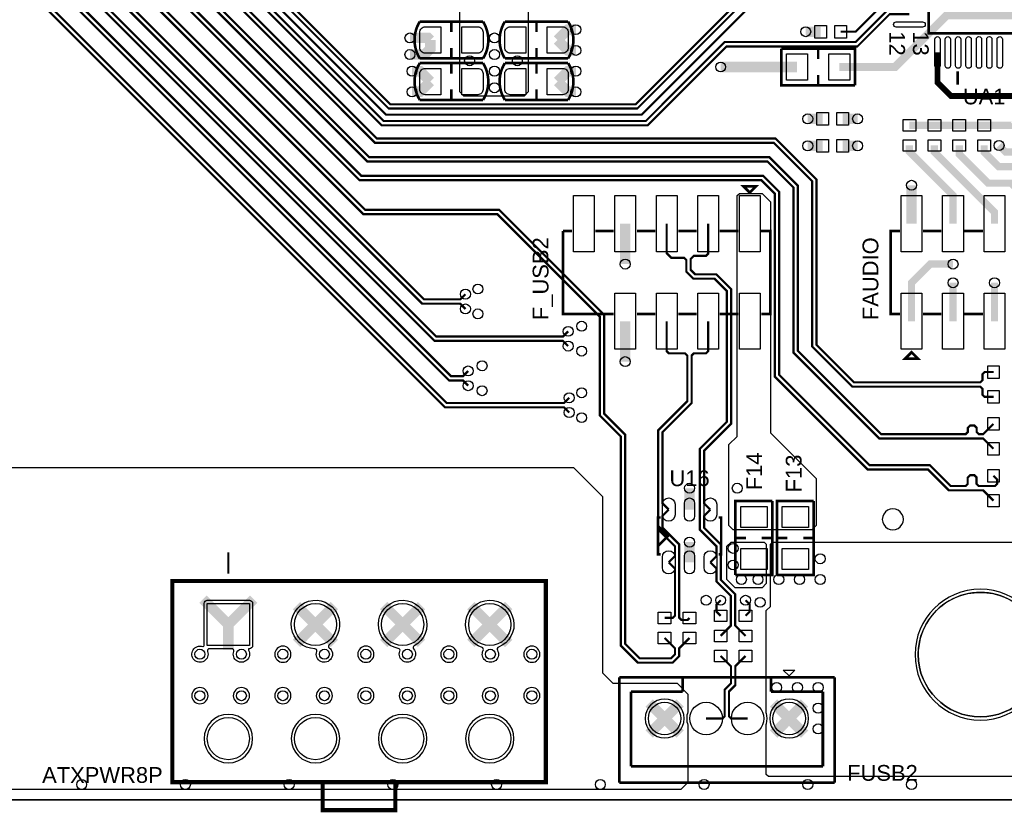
# Model space of a CAD drawing. Extents: x -50 to 239, y -105 to 7.
# Tile 6 of 17: x 159 to 207, y -105 to -67. Entities that reach past the tile are written whole.
import ezdxf
from ezdxf.enums import TextEntityAlignment as Align

# ---------------------------------------------------------------- set-up
doc = ezdxf.new("R2010")
doc.units = 0
for name, color, linetype in [('BG_OUTLINE', 6, 'CONTINUOUS'), ('BG_SILKSCREEN_TOP', 7, 'CONTINUOUS'), ('ET_TOP', 92, 'CONTINUOUS'), ('PG_SILKSCREEN_TOP', 7, 'CONTINUOUS'), ('PIN_TOP', 92, 'CONTINUOUS'), ('RD_SILKSCREEN_TOP', 6, 'CONTINUOUS'), ('VC_TOP', 254, 'CONTINUOUS')]:
    doc.layers.add(name, color=color, linetype=linetype)

msp = doc.modelspace()

# ---------------------------------------------------------------- linework, layer by layer
at = {"layer": 'BG_OUTLINE'}
for points in [[(-49.5, -104.8251), (222.5839, -104.8251, -0.709377), (232.5, -99.353), (232.5, 5.6749), (-49.5, 5.6749)], [(-49.5, 5.6749), (-49.5, -104.8251), (222.5839, -104.8251, -0.709377), (232.5, -99.353), (232.5, 5.6749)], [(232.5, 5.6749), (-49.5, 5.6749), (-49.5, -104.8251), (222.5839, -104.8251, -0.709377), (232.5, -99.353)]]:
    msp.add_lwpolyline(points, format="xyb", close=True, dxfattribs=at)
msp.add_lwpolyline([(222.5839, -104.8251), (-49.5, -104.8251)], dxfattribs=at)
at = {"layer": 'BG_SILKSCREEN_TOP'}
msp.add_lwpolyline([(208.5, -97.8251, 1.000005), (202.5, -97.8252, 0.999995), (208.5, -97.8251)], format="xyb", dxfattribs=at)
at = {"layer": 'ET_TOP'}
for points, const_width in [([(180.4501, 3.2499), (181.2941, 4.0939), (182.98, 4.0939), (183.48, 3.5939), (183.48, 2.9939), (184.18, 2.2939), (186.8457, 2.2939), (188.08, 1.0596), (188.08, -12.5232), (168.78, -31.8232), (168.78, -39.689), (169.68, -40.589), (169.68, -64.208), (176.9781, -71.5061), (188.9629, -71.5061), (194.3629, -66.1061), (199.48, -66.1061), (201.129, -64.4571), (202.08, -64.4571)], 0.1), ([(197.797, -66.6061), (194.3701, -66.6061), (189.1701, -71.8061), (176.8538, -71.8061), (169.48, -64.4323), (169.48, -40.6719), (168.58, -39.7719), (168.58, -31.6989), (187.88, -12.3989), (187.88, 0.8939), (186.78, 1.9939), (183.98, 1.9939), (182.724, 3.2499), (182.4501, 3.2499)], 0.1), ([(184.4501, 3.2499), (185.2061, 2.4939), (186.9286, 2.4939), (188.28, 1.1425), (188.28, -12.6061), (168.98, -31.9061), (168.98, -39.6061), (169.88, -40.5061), (169.88, -64.1251), (177.061, -71.3061), (188.88, -71.3061), (194.28, -65.9061), (199.38, -65.9061), (201.329, -63.9571), (202.08, -63.9571)], 0.1), ([(202.08, -66.9591), (201.127, -66.9591), (199.5679, -68.5182), (193.2622, -68.5182), (189.4622, -72.3182), (176.6416, -72.3182), (169.0679, -64.7445), (169.0679, -40.8427), (168.1679, -39.9427), (168.1679, -33.294), (165.48, -30.6061), (165.48, -28.7061), (166.18, -28.0061), (171.68, -28.0061), (181.28, -18.4061), (181.28, -2.806), (180.28, -1.806), (180.28, -0.7062), (181.4501, 0.4639), (181.4501, 1.2499)], 0.1), ([(183.4501, 1.2499), (182.736, 1.2499), (180.58, -0.9061), (180.58, -1.6061), (181.58, -2.6061), (181.58, -18.3989), (168.38, -31.5989), (168.38, -39.8548), (169.28, -40.7548), (169.28, -64.6566), (176.7295, -72.1061), (189.3743, -72.1061), (193.1743, -68.3061), (199.48, -68.3061), (201.327, -66.4591), (202.08, -66.4591)], 0.1), ([(185.68, -86.1579), (185.4283, -85.9062), (179.6859, -85.9062), (158.48, -64.7003), (158.48, -15.2003), (147.38, -4.1003), (147.38, -2.5663), (147.4408, -2.5054), (147.4409, -2.5054), (147.6746, -2.2717), (147.8081, -2.2049), (147.8081, -2.2047), (147.8088, -2.2043), (147.8562, -2.0623), (147.4499, -1.2502)], 0.106), ([(180.8102, -84.1543), (180.5584, -84.4061), (179.98, -84.4061), (159.58, -64.0061), (159.58, -14.3199), (155.58, -10.3199), (155.58, -2.7061), (154.8552, -1.9813), (154.1937, -1.9813), (154.1323, -2.0427), (153.9985, -2.1096), (153.6189, -1.9837), (153.3708, -1.4877), (153.4499, -1.2502)], 0.106), ([(157.4499, -1.2502), (156.6284, -1.5238), (156.51, -1.7527), (156.5524, -1.8966), (157.0917, -2.2047), (157.0917, -2.2049), (157.2253, -2.2717), (157.58, -2.6265), (157.58, -11.0061), (160.48, -13.9061), (160.48, -63.7061), (179.272, -82.4981), (185.3792, -82.4981), (185.631, -82.2463)], 0.106), ([(180.68, -81.1658), (180.4283, -80.9141), (178.5938, -80.9141), (161.172, -63.4923), (161.172, -13.6981), (159.38, -11.9061), (159.38, -2.5661), (159.6744, -2.2717), (159.8087, -2.2046), (159.8562, -2.0623), (159.4499, -1.2502)], 0.106), ([(185.68, -85.4464), (185.4282, -85.6982), (179.7721, -85.6982), (158.688, -64.6141), (158.688, -15.1141), (147.588, -4.0141), (147.588, -2.6525), (147.7978, -2.4427), (148.2409, -2.2212), (148.3832, -2.2685), (148.6195, -2.7409), (148.4499, -3.2502)], 0.106), ([(180.8102, -84.8658), (180.5585, -84.6141), (179.8938, -84.6141), (159.372, -64.0923), (159.372, -14.4061), (155.372, -10.4061), (155.372, -2.7923), (154.769, -2.1893), (154.2799, -2.1893), (154.2556, -2.2137), (154.0912, -2.2959), (154.0437, -2.4382), (154.4499, -3.2502)], 0.106), ([(156.4499, -3.2502), (156.6894, -2.7715), (156.856, -2.4383), (156.9983, -2.3909), (156.9986, -2.391), (157.102, -2.4427), (157.372, -2.7127), (157.372, -11.0923), (160.272, -13.9923), (160.272, -63.7923), (179.1858, -82.7061), (185.3793, -82.7061), (185.631, -82.9578)], 0.106), ([(180.68, -80.4543), (180.4282, -80.7061), (178.68, -80.7061), (161.38, -63.4061), (161.38, -13.6119), (159.588, -11.8199), (159.588, -2.6523), (159.7976, -2.4428), (159.9016, -2.3909), (159.9018, -2.3907), (160.1542, -2.2644), (160.3999, -2.3459), (160.6107, -2.7674), (160.4499, -3.2502)], 0.106), ([(164.98, -34.1061), (165.48, -34.1061), (165.776, -33.8101), (166.0522, -33.8101), (166.28, -33.5823), (166.28, -32.3061), (165.472, -31.4981), (163.5938, -31.4981), (162.072, -33.0199), (162.072, -41.4403), (163.3602, -42.7285), (163.3602, -62.7453), (175.5789, -74.964), (194.9437, -74.964), (195.592, -75.6123), (195.592, -84.4323), (200.0638, -88.9041), (202.9738, -88.9041), (203.9798, -89.9101), (205.635, -89.9101), (206.131, -90.4061)], 0.106), ([(164.98, -35.7061), (165.802, -35.7061), (166.098, -36.0021), (166.3342, -36.0021), (166.68, -36.3479), (166.68, -40.0061), (165.66, -41.0261), (165.66, -62.2051), (176.4109, -72.956), (195.6299, -72.956), (197.5971, -74.9232), (197.5971, -82.889), (199.4102, -84.7021), (205.4925, -84.7021), (205.5985, -84.5961), (205.5985, -84.3121), (205.7045, -84.2061), (206.131, -84.2061)], 0.106), ([(164.98, -36.5061), (165.802, -36.5061), (166.098, -36.2101), (166.248, -36.2101), (166.472, -36.4341), (166.472, -39.9199), (165.452, -40.9399), (165.452, -62.2913), (176.3247, -73.164), (195.5437, -73.164), (197.3891, -75.0094), (197.3891, -82.9752), (199.324, -84.9101), (205.4925, -84.9101), (205.5985, -85.0161), (205.5985, -85.3001), (205.7045, -85.4061), (206.131, -85.4061)], 0.106), ([(164.98, -38.1061), (164.38, -38.1061), (164.084, -38.4021), (163.384, -38.4021), (162.972, -38.8141), (162.972, -40.8523), (164.459, -42.3393), (164.459, -62.5712), (175.9518, -74.064), (195.2437, -74.064), (196.492, -75.3123), (196.492, -83.2723), (200.6298, -87.4101), (205.635, -87.4101), (206.131, -87.9061)], 0.106), ([(164.98, -38.9061), (164.38, -38.9061), (164.084, -38.6101), (163.4702, -38.6101), (163.18, -38.9003), (163.18, -40.7661), (164.667, -42.2531), (164.667, -62.485), (176.038, -73.856), (195.3299, -73.856), (196.7, -75.2261), (196.7, -83.1861), (200.716, -87.2021), (204.7881, -87.2021), (204.8941, -87.0961), (204.8941, -86.8921), (205.0001, -86.7861), (205.2121, -86.7861), (205.3181, -86.8921), (205.3181, -87.0961), (205.4241, -87.2021), (205.635, -87.2021), (206.131, -86.7061)], 0.106), ([(191.48, -97.0231), (190.984, -97.5191), (190.984, -97.8978), (190.6677, -98.2141), (188.9908, -98.2141), (188.169, -97.3923), (188.169, -87.3113), (187.156, -86.2983), (187.156, -81.5373), (182.2148, -76.5961), (175.7528, -76.5961), (161.989, -62.8323), (161.989, -44.2381), (162.273, -43.9541), (162.5441, -43.9541), (162.8223, -43.6759)], 0.106), ([(190.28, -97.0231), (190.776, -97.5191), (190.776, -97.8116), (190.5815, -98.0061), (189.077, -98.0061), (188.377, -97.3061), (188.377, -87.2251), (187.364, -86.2121), (187.364, -81.4511), (182.301, -76.3881), (175.839, -76.3881), (162.197, -62.7461), (162.197, -44.3243), (162.3592, -44.1621), (162.597, -44.1621), (162.8223, -44.3874)], 0.106), ([(163.5682, -62.6591), (175.6651, -74.756), (195.0299, -74.756), (195.8, -75.5261), (195.8, -84.3461), (200.15, -88.6961), (203.06, -88.6961), (204.066, -89.7021), (204.7825, -89.7021), (204.8885, -89.5961), (204.8885, -89.2921), (205.0045, -89.1761), (205.2065, -89.1761), (205.3125, -89.2821), (205.3125, -89.5961), (205.4185, -89.7021), (206.205, -89.7021), (206.311, -89.5961), (206.311, -89.3861), (206.131, -89.2061)], 0.106), ([(198.763, -67.8061), (199.48, -67.8061), (201.328, -65.9581), (202.08, -65.9581)], 0.1), ([(178.003, -68.1061), (178.887, -68.1061), (178.987, -68.2061)], 0.5), ([(186.003, -67.7061), (185.619, -67.7061), (185.119, -68.2061)], 0.5), ([(197.797, -67.8061), (197.08, -67.8061)], 0.5), ([(178.003, -68.9061), (178.703, -68.9061), (178.987, -68.6221), (178.987, -68.2061)], 0.5), ([(186.003, -68.7061), (185.619, -68.7061), (185.119, -68.2061)], 0.5), ([(208.063, -72.3061), (208.063, -71.7891), (207.18, -70.9061), (204.08, -70.9061), (203.429, -70.2551), (203.429, -68.8061)], 0.28), ([(196.664, -69.5061), (192.98, -69.5061)], 0.5), ([(178.103, -69.7061), (178.487, -69.7061), (178.987, -70.2061)], 0.5), ([(186.003, -69.7061), (185.619, -69.7061), (185.119, -70.2061)], 0.5), ([(178.103, -70.7061), (178.487, -70.7061), (178.987, -70.2061)], 0.5), ([(186.003, -70.7061), (185.619, -70.7061), (185.119, -70.2061)], 0.5), ([(197.897, -72.0061), (197.18, -72.0061)], 0.5), ([(198.863, -72.0061), (199.58, -72.0061)], 0.5), ([(207.097, -72.3061), (207.08, -72.3231), (205.68, -72.3231)], 0.35), ([(202.08, -72.3231), (203.28, -72.3231)], 0.35), ([(203.28, -72.3231), (204.48, -72.3231)], 0.35), ([(204.48, -72.3231), (205.68, -72.3231)], 0.35), ([(197.897, -73.3061), (197.18, -73.3061)], 0.5), ([(198.863, -73.3061), (199.58, -73.3061)], 0.5), ([(202.08, -73.2891), (202.08, -73.5891), (204.18, -75.6891), (204.18, -77.0561)], 0.35), ([(206.18, -77.0561), (206.18, -76.5061), (203.28, -73.6061), (203.28, -73.2891)], 0.35), ([(204.48, -73.2891), (204.48, -73.7061), (205.88, -75.1061), (206.98, -75.1061), (208.18, -76.3061), (208.18, -81.7561)], 0.35), ([(210.18, -77.0561), (207.43, -74.3061), (206.38, -74.3061), (205.68, -73.6061), (205.68, -73.2891)], 0.35), ([(207.097, -73.6061), (206.714, -73.6061), (206.397, -73.2891)], 0.35), ([(202.18, -77.0561), (202.18, -75.2061)], 0.5), ([(188.38, -77.0561), (188.38, -79.0061)], 0.5), ([(192.483, -93.3761), (192.78, -93.0791), (192.78, -92.6061), (191.98, -91.8061), (191.98, -87.9061), (193.28, -86.6061), (193.28, -80.3061), (192.68, -79.7061), (191.6662, -79.7061), (191.326, -79.3659), (191.326, -78.8121), (191.22, -78.7061), (190.6078, -78.7061), (190.38, -78.4783), (190.38, -77.0561)], 0.106), ([(192.38, -77.0561), (192.38, -78.5001), (192.274, -78.6061), (191.686, -78.6061), (191.534, -78.7581), (191.534, -79.2797), (191.7524, -79.4981), (192.7662, -79.4981), (193.488, -80.2199), (193.488, -86.6923), (192.188, -87.9923), (192.188, -90.5411), (192.483, -90.8361)], 0.106), ([(204.18, -79.0061), (203.08, -79.0061), (202.18, -79.9061), (202.18, -81.7561)], 0.35), ([(204.18, -81.7561), (204.18, -79.9061)], 0.35), ([(206.18, -81.7561), (206.18, -79.9061)], 0.35), ([(188.38, -81.7561), (188.38, -83.7061)], 0.5), ([(190.38, -81.7561), (190.38, -83.2061), (190.48, -83.3061), (191.266, -83.3061), (191.372, -83.4121), (191.372, -85.6141), (189.972, -87.0141), (189.972, -91.7981), (190.776, -92.6021), (190.776, -93.0771), (190.477, -93.3761)], 0.106), ([(192.38, -81.7561), (192.38, -83.2001), (192.274, -83.3061), (191.686, -83.3061), (191.58, -83.4121), (191.58, -85.7003), (190.18, -87.1003), (190.18, -90.5391), (190.477, -90.8361)], 0.106), ([(191.48, -90.8361), (191.48, -89.8061)], 0.5), ([(190.477, -90.8361), (190.18, -91.1331), (190.18, -91.7119), (190.984, -92.5159), (190.984, -96.0501), (191.09, -96.1561), (191.381, -96.1561), (191.48, -96.0571)], 0.106), ([(194.18, -96.9231), (193.68, -96.4231), (193.68, -94.9119), (192.988, -94.2199), (192.988, -92.5199), (192.188, -91.7199), (192.188, -91.1311), (192.483, -90.8361)], 0.106), ([(191.48, -93.3761), (191.48, -92.4061)], 0.5), ([(190.28, -96.0571), (190.6699, -96.0571), (190.776, -95.951), (190.776, -93.6751), (190.477, -93.3761)], 0.106), ([(192.483, -93.3761), (192.78, -93.6731), (192.78, -94.3061), (193.472, -94.9981), (193.472, -96.4311), (192.98, -96.9231)], 0.106), ([(168.0318, -95.1569), (169.25, -96.3751)], 0.5), ([(169.25, -96.3751), (170.4682, -95.1569)], 0.5), ([(172.5386, -95.4637), (173.45, -96.3751)], 0.5), ([(173.45, -96.3751), (174.3614, -95.4637)], 0.5), ([(176.7386, -95.4637), (177.65, -96.3751)], 0.5), ([(177.65, -96.3751), (178.5614, -95.4637)], 0.5), ([(180.9386, -95.4637), (181.85, -96.3751)], 0.5), ([(181.85, -96.3751), (182.7614, -95.4637)], 0.5), ([(192.98, -95.9571), (192.78, -95.7571), (192.78, -95.4061), (192.98, -95.2061)], 0.106), ([(194.18, -95.9571), (194.38, -95.7571), (194.38, -95.4061), (194.18, -95.2061)], 0.106), ([(169.25, -97.5933), (169.25, -96.3751)], 0.5), ([(172.5386, -97.2865), (173.45, -96.3751)], 0.5), ([(173.45, -96.3751), (174.3614, -97.2865)], 0.5), ([(176.7386, -97.2865), (177.65, -96.3751)], 0.5), ([(177.65, -96.3751), (178.5614, -97.2865)], 0.5), ([(180.9386, -97.2865), (181.85, -96.3751)], 0.5), ([(181.85, -96.3751), (182.7614, -97.2865)], 0.5), ([(192.98, -97.8891), (193.476, -98.3851), (193.476, -99.216), (193.176, -99.516), (193.176, -100.8001), (193.07, -100.9061), (192.28, -100.9061)], 0.106), ([(194.18, -97.8891), (193.684, -98.3851), (193.684, -99.3022), (193.384, -99.6022), (193.384, -100.8001), (193.49, -100.9061), (194.28, -100.9061)], 0.106), ([(189.5319, -100.158), (190.28, -100.9061)], 0.5), ([(190.28, -100.9061), (191.0281, -100.158)], 0.5), ([(195.5319, -100.158), (196.28, -100.9061)], 0.5), ([(196.28, -100.9061), (197.0281, -100.158)], 0.5), ([(189.5319, -101.6542), (190.28, -100.9061)], 0.5), ([(190.28, -100.9061), (191.0281, -101.6542)], 0.5), ([(195.5319, -101.6542), (196.28, -100.9061)], 0.5), ([(196.28, -100.9061), (197.0281, -101.6542)], 0.5)]:
    msp.add_lwpolyline(points, dxfattribs=dict(at, const_width=const_width))
for points in [[(181.903, -66.2061), (183.303, -66.2061), (183.703, -66.6061), (183.703, -70.7061), (183.503, -70.9061), (180.603, -70.9061), (180.403, -70.7061), (180.403, -64.3061), (180.503, -64.2061), (180.803, -64.2061), (181.003, -64.4061), (181.403, -64.4061), (181.603, -64.6061), (181.603, -65.9061)], [(193.58, -91.8061), (193.38, -91.6061), (193.38, -87.7061), (193.78, -87.3061), (193.78, -75.7061), (193.88, -75.6061), (194.98, -75.6061), (195.38, -76.0061), (195.38, -87.1361), (197.58, -89.3361), (197.58, -91.6061), (197.38, -91.8061)], [(193.68, -94.6061), (193.28, -94.2061), (193.28, -92.6061), (193.48, -92.4061), (195.08, -92.4061), (195.18, -92.5061), (195.18, -94.4061), (194.98, -94.6061)]]:
    msp.add_lwpolyline(points, close=True, dxfattribs=at)
for points, format in [([(198.696, -69.5061, 0.4, 0.4, 0), (201.38, -69.5061, 0.4, 0.4, 0), (203.88, -67.0061, 0.4, 0.4, 0), (207.48, -67.0061, 0.4, 0.4, 0), (208.78, -65.7061, 0.25, 0.25, 0), (209.028, -65.4581, 0.25, 0.25, 0), (210.28, -65.4581, 0.25, 0.25, 0)], "xyseb"), ([(48.98, -82.1061), (122.98, -82.1061), (129.68, -88.8061), (185.88, -88.8061), (187.28, -90.2061), (187.28, -98.7061), (187.78, -99.2061), (190.88, -99.2061), (191.4, -99.7261), (191.4, -100.5837, 0.177416), (191.4, -101.2285), (191.4, -103.9861), (191.0611, -104.325), (-48.32, -104.325)], "xyb"), ([(207.0864, -103.7061), (202.2736, -103.7061), (202.268, -103.7048, 0.11419), (202.092, -103.7048), (202.0864, -103.7061), (197.2736, -103.7061), (197.268, -103.7048, 0.11419), (197.092, -103.7048), (197.0864, -103.7061), (195.28, -103.7061), (195.18, -103.6061), (195.18, -101.1748), (195.1819, -101.1612), (195.1828, -101.1579), (195.1828, -101.1578, 0.13772), (195.1819, -100.6511), (195.18, -100.6444), (195.18, -95.7061), (195.38, -95.5061), (195.38, -92.5061), (195.48, -92.4061), (207.78, -92.4061)], "xyb")]:
    msp.add_lwpolyline(points, format=format, dxfattribs=at)
for points in [[(208.6522, -97.8251, 1), (202.3478, -97.8251, 1)], [(168.2481, -97.6765, -4.471006), (168.0146, -97.4398, 0.523843), (168.0818, -97.3925), (168.0818, -95.3591, -0.414214), (168.234, -95.2069), (170.266, -95.2069, -0.414214), (170.4182, -95.3591), (170.4182, -97.3911, -0.414214), (170.266, -97.5433), (170.2153, -97.5433), (170.2153, -97.6062), (170.2216, -97.6175, -1.544192), (169.5119, -97.6765, 0.517274), (169.4176, -97.5433), (168.3424, -97.5433, 0.517274)], [(173.5121, -97.6762, 0.509632), (173.4203, -97.5429, -6.249442), (174.1185, -97.3331, 0.50966), (174.1154, -97.4949, -1.969936)], [(178.2069, -97.402, 0.475327), (178.1782, -97.5544, -1.768867), (177.518, -97.6605, 0.475343), (177.4429, -97.5248, -5.8683)], [(182.2678, -97.466, 0.462269), (182.2172, -97.6097, -1.698267), (181.5349, -97.624, 0.462107), (181.4783, -97.4826, -5.743224)], [(172.2702, -97.8061, 1), (171.4898, -97.8061, 1)], [(176.2702, -97.8061, 1), (175.4898, -97.8061, 1)], [(180.2702, -97.8061, 1), (179.4898, -97.8061, 1)], [(184.2702, -97.8061, 1), (183.4898, -97.8061, 1)], [(168.2702, -99.8061, 1), (167.4898, -99.8061, 1)], [(170.2702, -99.8061, 1), (169.4898, -99.8061, 1)], [(172.2702, -99.8061, 1), (171.4898, -99.8061, 1)], [(174.2702, -99.8061, 1), (173.4898, -99.8061, 1)], [(176.2702, -99.8061, 1), (175.4898, -99.8061, 1)], [(178.2702, -99.8061, 1), (177.4898, -99.8061, 1)], [(180.2702, -99.8061, 1), (179.4898, -99.8061, 1)], [(182.2702, -99.8061, 1), (181.4898, -99.8061, 1)], [(184.2702, -99.8061, 1), (183.4898, -99.8061, 1)], [(191.2172, -100.9061, 1), (189.3428, -100.9061, 1)], [(197.2172, -100.9061, 1), (195.3428, -100.9061, 1)], [(170.4182, -101.8751, 1), (168.0818, -101.8751, 1)], [(174.6182, -101.8751, 1), (172.2818, -101.8751, 1)], [(178.8182, -101.8751, 1), (176.4818, -101.8751, 1)], [(183.0182, -101.8751, 1), (180.6818, -101.8751, 1)]]:
    msp.add_lwpolyline(points, format="xyb", close=True, dxfattribs=at)
at = {"layer": 'PG_SILKSCREEN_TOP'}
for points, const_width in [([(203.513, -61.5311), (209.355, -61.5311), (209.355, -67.8811), (203.005, -67.8811), (203.005, -62.0391), (203.513, -61.5311)], 0.127), ([(180.003, -67.8251), (180.003, -67.3171)], 0.127), ([(185.627, -67.3171), (182.579, -67.3171)], 0.127), ([(184.103, -67.3171), (184.103, -67.8251)], 0.127), ([(180.003, -69.0951), (180.003, -68.5871)], 0.127), ([(184.103, -68.5871), (184.103, -69.0951)], 0.127), ([(195.902, -68.6171), (195.902, -70.3951), (199.458, -70.3951)], 0.127), ([(199.458, -70.3951), (199.458, -68.6171), (195.902, -68.6171)], 0.127), ([(197.68, -68.6171), (197.68, -69.1251)], 0.127), ([(178.479, -69.0951), (181.527, -69.0951)], 0.127), ([(180.003, -69.8251), (180.003, -69.3171)], 0.127), ([(185.627, -69.3171), (182.579, -69.3171)], 0.127), ([(184.103, -69.3171), (184.103, -69.8251)], 0.127), ([(204.402, -69.7221), (204.402, -70.3581)], 0.127), ([(197.68, -69.8871), (197.68, -70.3951)], 0.127), ([(180.003, -71.0951), (180.003, -70.5871)], 0.127), ([(184.103, -70.5871), (184.103, -71.0951)], 0.127), ([(178.479, -71.0951), (181.527, -71.0951)], 0.127), ([(194.38, -75.5561), (194.08, -75.2561), (194.68, -75.2561), (194.38, -75.5561)], 0.127), ([(185.38, -77.4061), (185.38, -81.4061), (187.83, -81.4061)], 0.127), ([(185.82, -77.4061), (185.38, -77.4061)], 0.127), ([(187.82, -77.4061), (186.94, -77.4061)], 0.127), ([(189.83, -77.4061), (188.94, -77.4061)], 0.127), ([(191.83, -77.4061), (190.94, -77.4061)], 0.127), ([(193.83, -77.4061), (192.94, -77.4061)], 0.127), ([(194.94, -81.4061), (195.38, -81.4061), (195.38, -77.4061), (194.93, -77.4061)], 0.127), ([(201.63, -77.4061), (201.18, -77.4061), (201.18, -81.4061), (201.62, -81.4061)], 0.127), ([(203.62, -77.4061), (202.73, -77.4061)], 0.127), ([(205.62, -77.4061), (204.73, -77.4061)], 0.127), ([(188.94, -81.4061), (189.83, -81.4061)], 0.127), ([(190.94, -81.4061), (191.82, -81.4061)], 0.127), ([(192.94, -81.4061), (193.83, -81.4061)], 0.127), ([(202.73, -81.4061), (203.62, -81.4061)], 0.127), ([(204.72, -81.4061), (205.62, -81.4061)], 0.127), ([(202.18, -83.2561), (202.48, -83.5561), (201.88, -83.5561), (202.18, -83.2561)], 0.127), ([(193.691, -93.9841), (195.469, -93.9841), (195.469, -90.4281)], 0.127), ([(195.469, -90.4281), (193.691, -90.4281), (193.691, -93.9841)], 0.127), ([(195.691, -93.9841), (197.469, -93.9841), (197.469, -90.4281)], 0.127), ([(197.469, -90.4281), (195.691, -90.4281), (195.691, -93.9841)], 0.127), ([(190.083, -92.9951), (189.956, -92.9951), (189.956, -91.2171), (190.083, -91.2171)], 0.127), ([(189.956, -92.5891), (190.439, -92.1061), (189.956, -91.6231)], 0.127), ([(192.877, -92.9951), (193.004, -92.9951), (193.004, -91.2171), (192.877, -91.2171)], 0.127), ([(193.691, -92.2061), (194.199, -92.2061)], 0.127), ([(194.961, -92.2061), (195.469, -92.2061)], 0.127), ([(195.691, -92.2061), (196.199, -92.2061)], 0.127), ([(196.961, -92.2061), (197.469, -92.2061)], 0.127), ([(171.35, -103.9751), (184.55, -103.9751), (184.55, -94.2751), (166.55, -94.2751), (166.55, -103.9751), (171.35, -103.9751)], 0.2), ([(188.09, -103.9961), (188.09, -98.9161)], 0.13), ([(188.09, -98.9161), (198.47, -98.9161)], 0.13), ([(191.155, -99.6061), (191.155, -98.9161)], 0.13), ([(195.405, -98.9161), (195.405, -99.6061)], 0.13), ([(198.47, -98.9161), (198.47, -103.9961)], 0.13), ([(188.655, -103.2061), (188.655, -99.6061)], 0.13), ([(188.655, -99.6061), (191.155, -99.6061)], 0.13), ([(195.405, -99.6061), (197.905, -99.6061)], 0.13), ([(197.905, -99.6061), (197.905, -103.2061)], 0.13), ([(197.905, -103.2061), (188.655, -103.2061)], 0.13), ([(177.3, -103.9751), (177.3, -105.3251), (173.8, -105.3251), (173.8, -103.9751)], 0.2), ([(198.47, -103.9961), (188.09, -103.9961)], 0.13)]:
    msp.add_lwpolyline(points, dxfattribs=dict(at, const_width=const_width))
at = {"layer": 'PG_SILKSCREEN_TOP', "const_width": 0.127}
for points in [[(181.527, -67.3171), (178.479, -67.3171, 0.285714), (178.479, -69.0951)], [(181.527, -69.0951, 0.285714), (181.527, -67.3171)], [(182.579, -67.3171, 0.285714), (182.579, -69.0951)], [(182.579, -69.0951), (185.627, -69.0951, 0.285714), (185.627, -67.3171)], [(181.527, -69.3171), (178.479, -69.3171, 0.285714), (178.479, -71.0951)], [(181.527, -71.0951, 0.285714), (181.527, -69.3171)], [(182.579, -69.3171, 0.285714), (182.579, -71.0951)], [(182.579, -71.0951), (185.627, -71.0951, 0.285714), (185.627, -69.3171)]]:
    msp.add_lwpolyline(points, format="xyb", dxfattribs=at)
at = {"layer": 'PG_SILKSCREEN_TOP'}
msp.add_lwpolyline([(196.563, -98.5681), (196.28, -98.8511), (195.997, -98.5681)], close=True, dxfattribs=at)
at = {"layer": 'PIN_TOP'}
for points in [[(202.715, -67.5861), (201.445, -67.5861, -1), (201.445, -67.3321), (202.715, -67.3321, -1)], [(178.479, -67.8251, -0.414214), (178.733, -67.5711), (179.495, -67.5711), (179.495, -68.8411), (178.733, -68.8411, -0.414214), (178.479, -68.5871)], [(181.527, -68.5871, -0.414214), (181.273, -68.8411), (180.511, -68.8411), (180.511, -67.5711), (181.273, -67.5711, -0.414214), (181.527, -67.8251)], [(182.579, -67.8251, -0.414214), (182.833, -67.5711), (183.595, -67.5711), (183.595, -68.8411), (182.833, -68.8411, -0.414214), (182.579, -68.5871)], [(185.627, -68.5871, -0.414214), (185.373, -68.8411), (184.611, -68.8411), (184.611, -67.5711), (185.373, -67.5711, -0.414214), (185.627, -67.8251)], [(203.302, -69.4411), (203.302, -68.1711, -1), (203.556, -68.1711), (203.556, -69.4411, -1)], [(203.803, -69.4411), (203.803, -68.1711, -1), (204.057, -68.1711), (204.057, -69.4411, -1)], [(204.303, -69.4411), (204.303, -68.1711, -1), (204.557, -68.1711), (204.557, -69.4411, -1)], [(204.803, -69.4411), (204.803, -68.1711, -1), (205.057, -68.1711), (205.057, -69.4411, -1)], [(205.304, -69.4411), (205.304, -68.1711, -1), (205.558, -68.1711), (205.558, -69.4411, -1)], [(205.804, -69.4411), (205.804, -68.1711, -1), (206.058, -68.1711), (206.058, -69.4411, -1)], [(206.305, -69.4411), (206.305, -68.1711, -1), (206.559, -68.1711), (206.559, -69.4411, -1)], [(178.479, -69.8251, -0.414214), (178.733, -69.5711), (179.495, -69.5711), (179.495, -70.8411), (178.733, -70.8411, -0.414214), (178.479, -70.5871)], [(181.527, -70.5871, -0.414214), (181.273, -70.8411), (180.511, -70.8411), (180.511, -69.5711), (181.273, -69.5711, -0.414214), (181.527, -69.8251)], [(182.579, -69.8251, -0.414214), (182.833, -69.5711), (183.595, -69.5711), (183.595, -70.8411), (182.833, -70.8411, -0.414214), (182.579, -70.5871)], [(185.627, -70.5871, -0.414214), (185.373, -70.8411), (184.611, -70.8411), (184.611, -69.5711), (185.373, -69.5711, -0.414214), (185.627, -69.8251)], [(190.782, -90.5821), (190.782, -91.0901, -1), (190.172, -91.0901), (190.172, -90.5821, -1)], [(191.7215, -90.5186), (191.7215, -91.1536, -1), (191.2385, -91.1536), (191.2385, -90.5186, -1)], [(192.788, -90.5821), (192.788, -91.0901, -1), (192.178, -91.0901), (192.178, -90.5821, -1)], [(190.782, -93.1221), (190.782, -93.6301, -1), (190.172, -93.6301), (190.172, -93.1221, -1)], [(191.7215, -93.0586), (191.7215, -93.6936, -1), (191.2385, -93.6936), (191.2385, -93.0586, -1)], [(192.788, -93.1221), (192.788, -93.6301, -1), (192.178, -93.6301), (192.178, -93.1221, -1)]]:
    msp.add_lwpolyline(points, format="xyb", close=True, dxfattribs=at)
for points in [[(198.0765, -67.5011), (198.0765, -68.1111), (197.5175, -68.1111), (197.5175, -67.5011)], [(199.0425, -67.5011), (199.0425, -68.1111), (198.4835, -68.1111), (198.4835, -67.5011)], [(197.172, -70.1411), (196.156, -70.1411), (196.156, -68.8711), (197.172, -68.8711)], [(199.204, -70.1411), (198.188, -70.1411), (198.188, -68.8711), (199.204, -68.8711)], [(197.6175, -72.3111), (197.6175, -71.7011), (198.1765, -71.7011), (198.1765, -72.3111)], [(198.5835, -72.3111), (198.5835, -71.7011), (199.1425, -71.7011), (199.1425, -72.3111)], [(202.385, -72.6026), (201.775, -72.6026), (201.775, -72.0436), (202.385, -72.0436)], [(203.585, -72.6026), (202.975, -72.6026), (202.975, -72.0436), (203.585, -72.0436)], [(204.785, -72.6026), (204.175, -72.6026), (204.175, -72.0436), (204.785, -72.0436)], [(205.985, -72.6026), (205.375, -72.6026), (205.375, -72.0436), (205.985, -72.0436)], [(197.6175, -73.6111), (197.6175, -73.0011), (198.1765, -73.0011), (198.1765, -73.6111)], [(198.5835, -73.6111), (198.5835, -73.0011), (199.1425, -73.0011), (199.1425, -73.6111)], [(202.385, -73.5686), (201.775, -73.5686), (201.775, -73.0096), (202.385, -73.0096)], [(203.585, -73.5686), (202.975, -73.5686), (202.975, -73.0096), (203.585, -73.0096)], [(204.785, -73.5686), (204.175, -73.5686), (204.175, -73.0096), (204.785, -73.0096)], [(205.985, -73.5686), (205.375, -73.5686), (205.375, -73.0096), (205.985, -73.0096)], [(185.88, -75.7061), (186.88, -75.7061), (186.88, -78.4061), (185.88, -78.4061)], [(187.88, -75.7061), (188.88, -75.7061), (188.88, -78.4061), (187.88, -78.4061)], [(189.88, -75.7061), (190.88, -75.7061), (190.88, -78.4061), (189.88, -78.4061)], [(191.88, -75.7061), (192.88, -75.7061), (192.88, -78.4061), (191.88, -78.4061)], [(193.88, -75.7061), (194.88, -75.7061), (194.88, -78.4061), (193.88, -78.4061)], [(202.68, -78.4061), (201.68, -78.4061), (201.68, -75.7061), (202.68, -75.7061)], [(204.68, -78.4061), (203.68, -78.4061), (203.68, -75.7061), (204.68, -75.7061)], [(206.68, -78.4061), (205.68, -78.4061), (205.68, -75.7061), (206.68, -75.7061)], [(187.88, -80.4061), (188.88, -80.4061), (188.88, -83.1061), (187.88, -83.1061)], [(189.88, -80.4061), (190.88, -80.4061), (190.88, -83.1061), (189.88, -83.1061)], [(191.88, -80.4061), (192.88, -80.4061), (192.88, -83.1061), (191.88, -83.1061)], [(193.88, -80.4061), (194.88, -80.4061), (194.88, -83.1061), (193.88, -83.1061)], [(202.68, -83.1061), (201.68, -83.1061), (201.68, -80.4061), (202.68, -80.4061)], [(204.68, -83.1061), (203.68, -83.1061), (203.68, -80.4061), (204.68, -80.4061)], [(206.68, -83.1061), (205.68, -83.1061), (205.68, -80.4061), (206.68, -80.4061)], [(205.8515, -84.5111), (205.8515, -83.9011), (206.4105, -83.9011), (206.4105, -84.5111)], [(205.8515, -85.7111), (205.8515, -85.1011), (206.4105, -85.1011), (206.4105, -85.7111)], [(205.8515, -87.0111), (205.8515, -86.4011), (206.4105, -86.4011), (206.4105, -87.0111)], [(205.8515, -88.2111), (205.8515, -87.6011), (206.4105, -87.6011), (206.4105, -88.2111)], [(205.8515, -89.5111), (205.8515, -88.9011), (206.4105, -88.9011), (206.4105, -89.5111)], [(205.8515, -90.7111), (205.8515, -90.1011), (206.4105, -90.1011), (206.4105, -90.7111)], [(195.215, -90.6821), (195.215, -91.6981), (193.945, -91.6981), (193.945, -90.6821)], [(197.215, -90.6821), (197.215, -91.6981), (195.945, -91.6981), (195.945, -90.6821)], [(201.788, -91.3061), (201.771, -91.1751), (201.72, -91.0521), (201.639, -90.9471), (201.534, -90.8661), (201.411, -90.8151), (201.28, -90.7981), (201.149, -90.8151), (201.026, -90.8661), (200.921, -90.9471), (200.84, -91.0521), (200.789, -91.1751), (200.772, -91.3061), (200.789, -91.4371), (200.84, -91.5601), (200.921, -91.6651), (201.026, -91.7461), (201.149, -91.7971), (201.28, -91.8141), (201.411, -91.7971), (201.534, -91.7461), (201.639, -91.6651), (201.72, -91.5601), (201.771, -91.4371)], [(195.215, -92.7141), (195.215, -93.7301), (193.945, -93.7301), (193.945, -92.7141)], [(197.215, -92.7141), (197.215, -93.7301), (195.945, -93.7301), (195.945, -92.7141)], [(170.266, -95.3591), (170.266, -97.3911), (168.234, -97.3911), (168.234, -95.3591)], [(189.975, -95.7776), (190.585, -95.7776), (190.585, -96.3366), (189.975, -96.3366)], [(191.175, -95.7776), (191.785, -95.7776), (191.785, -96.3366), (191.175, -96.3366)], [(192.675, -95.6776), (193.285, -95.6776), (193.285, -96.2366), (192.675, -96.2366)], [(193.875, -95.6776), (194.485, -95.6776), (194.485, -96.2366), (193.875, -96.2366)], [(189.975, -96.7436), (190.585, -96.7436), (190.585, -97.3026), (189.975, -97.3026)], [(191.175, -96.7436), (191.785, -96.7436), (191.785, -97.3026), (191.175, -97.3026)], [(192.675, -96.6436), (193.285, -96.6436), (193.285, -97.2026), (192.675, -97.2026)], [(193.285, -97.2026), (192.675, -97.2026), (192.675, -96.6436), (193.285, -96.6436)], [(193.875, -96.6436), (194.485, -96.6436), (194.485, -97.2026), (193.875, -97.2026)], [(194.485, -97.2026), (193.875, -97.2026), (193.875, -96.6436), (194.485, -96.6436)], [(193.285, -98.1686), (192.675, -98.1686), (192.675, -97.6096), (193.285, -97.6096)], [(194.485, -98.1686), (193.875, -98.1686), (193.875, -97.6096), (194.485, -97.6096)]]:
    msp.add_lwpolyline(points, close=True, dxfattribs=at)
for centre, radius in [((205.5, -97.8251), 3), ((173.45, -96.3751), 1.016), ((177.65, -96.3751), 1.016), ((181.85, -96.3751), 1.016), ((190.28, -100.9061), 0.785), ((192.28, -100.9061), 0.785), ((194.28, -100.9061), 0.785), ((196.28, -100.9061), 0.785), ((169.25, -101.8751), 1.016), ((173.45, -101.8751), 1.016), ((177.65, -101.8751), 1.016), ((181.85, -101.8751), 1.016)]:
    msp.add_circle(centre, radius, dxfattribs=at)
at = {"layer": 'VC_TOP'}
for centre in [(186.003, -67.7061), (197.08, -67.8061), (178.003, -68.1061), (182.08, -68.1061), (178.003, -68.9061), (182.08, -68.9061), (186.003, -68.7061), (180.88, -69.2061), (183.18, -69.2061), (192.98, -69.5061), (178.103, -69.7061), (182.08, -69.7061), (186.003, -69.7061), (178.103, -70.7061), (182.08, -70.5061), (186.003, -70.7061), (197.18, -72.0061), (199.58, -72.0061), (197.18, -73.3061), (199.58, -73.3061), (206.397, -73.2891), (202.18, -75.2061), (188.38, -79.0061), (204.18, -79.0061), (204.18, -79.9061), (206.18, -79.9061), (181.28, -80.2061), (180.68, -80.4543), (180.68, -81.1658), (181.28, -81.4061), (185.631, -82.2463), (186.28, -81.9981), (185.631, -82.9578), (186.28, -83.1981), (188.38, -83.7061), (180.8102, -84.1543), (181.48, -83.9061), (180.8102, -84.8658), (181.48, -85.1061), (185.68, -85.4464), (186.28, -85.2061), (185.68, -86.1579), (186.28, -86.4061), (191.48, -89.8061), (193.78, -89.8061), (191.48, -92.4061), (193.58, -92.7061), (197.78, -93.2061), (193.58, -93.5061), (193.98, -94.2061), (194.78, -94.2061), (195.78, -94.2061), (196.78, -94.2061), (197.78, -94.2061), (192.28, -95.2061), (192.98, -95.2061), (194.18, -95.2061), (194.88, -95.3061), (167.88, -97.8061), (169.88, -97.8061), (171.88, -97.8061), (173.88, -97.8061), (175.88, -97.8061), (177.88, -97.8061), (179.88, -97.8061), (181.88, -97.8061), (183.88, -97.8061), (195.68, -99.4061), (196.68, -99.4061), (197.68, -99.4061), (167.88, -99.8061), (169.88, -99.8061), (171.88, -99.8061), (173.88, -99.8061), (175.88, -99.8061), (177.88, -99.8061), (179.88, -99.8061), (181.88, -99.8061), (183.88, -99.8061), (197.68, -100.4061), (197.68, -101.4061), (162.18, -104.0851), (167.18, -104.0851), (172.18, -104.0851), (177.18, -104.0851), (182.18, -104.0851), (187.18, -104.0851), (192.18, -104.0851), (197.18, -104.0851), (202.18, -104.0851)]:
    msp.add_circle(centre, 0.24, dxfattribs=at)

# ---------------------------------------------------------------- texts
at = {"layer": 'PG_SILKSCREEN_TOP', "width": 1.039474}
for s, p in [('12', (201.105, -67.7861)), ('13', (202.248, -67.7861))]:
    msp.add_text(s, height=0.76, rotation=270, dxfattribs=at).set_placement(p)
msp.add_text('|', height=0.76, rotation=180, dxfattribs=at).set_placement((169.25, -93.1251), align=Align.CENTER)
at = {"layer": 'RD_SILKSCREEN_TOP', "width": 1.039474}
for s, p in [('UA1', (205.68, -71.3061)), ('U16', (191.48, -89.7061)), ('ATXPWR8P', (163.18, -104.0061)), ('FUSB2', (200.78, -103.9061))]:
    msp.add_text(s, height=0.76, dxfattribs=at).set_placement(p, align=Align.CENTER)
for s, p in [('F_USB2', (184.68, -81.7061)), ('FAUDIO', (200.58, -81.7061)), ('F14', (194.98, -89.9061)), ('F13', (196.88, -90.0061))]:
    msp.add_text(s, height=0.76, rotation=90, dxfattribs=at).set_placement(p)

doc.saveas('drawing.dxf')
